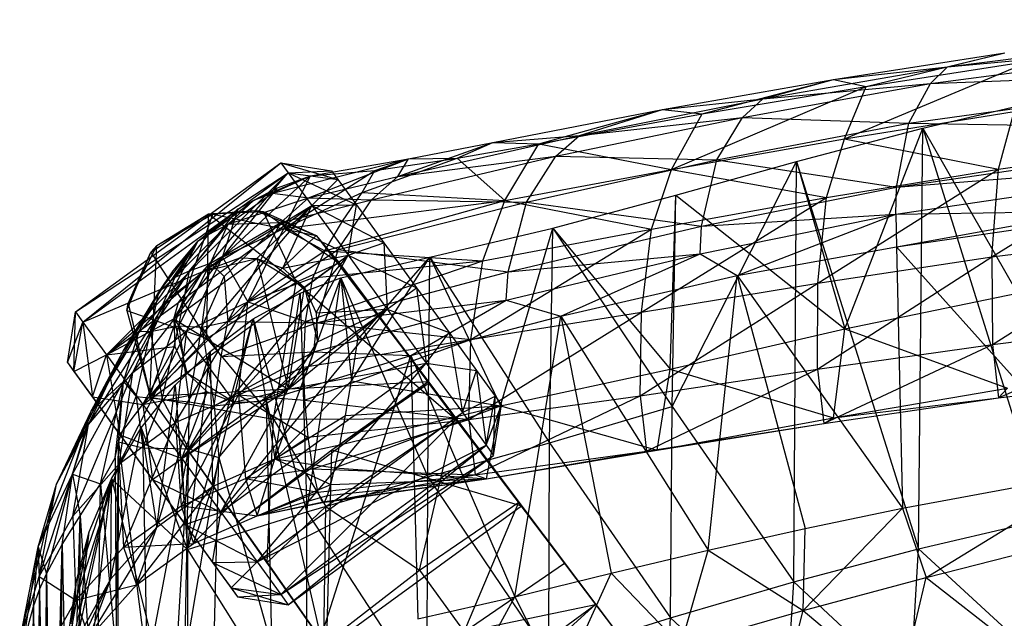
# Model space of a CAD drawing. Header units: inches. Extents: x -14.6 to 12.5, y -18 to 8.7.
# Tile 6 of 12: x -10.1 to -4.8, y 5.3 to 8.6. Entities that reach past the tile are written whole.
import ezdxf

# ---------------------------------------------------------------- set-up
doc = ezdxf.new("R2010")
doc.units = ezdxf.units.IN
doc.layers.get('0').update_dxf_attribs({"true_color": 0xc2ced6})

msp = doc.modelspace()

# ---------------------------------------------------------------- linework, layer by layer
at = {"color": 8, "true_color": 0x8c8177}
for p, q in [((-5.0994, 8.3257), (-3.0813, 8.5824)), ((-5.1926, 8.2352), (-3.1319, 8.5075)), ((-5.0994, 8.3257), (-3.1319, 8.5075)), ((-5.719, 8.257), (-4.7884, 8.4015)), ((-5.5422, 8.2204), (-4.7884, 8.4015)), ((-5.0994, 8.3257), (-4.7884, 8.4015)), ((-5.66, 7.9348), (-4.65, 8.3575)), ((-5.5422, 8.2204), (-4.65, 8.3575)), ((-6.1024, 8.1526), (-5.0994, 8.3257)), ((-5.719, 8.257), (-5.0994, 8.3257)), ((-5.309, 8.0199), (-3.1947, 8.3154)), ((-5.1926, 8.2352), (-5.0994, 8.3257)), ((-5.1926, 8.2352), (-3.1947, 8.3154)), ((-6.6475, 8.0944), (-5.719, 8.257)), ((-6.4323, 8.0703), (-5.719, 8.257)), ((-6.1024, 8.1526), (-5.719, 8.257)), ((-5.719, 8.257), (-5.5422, 8.2204)), ((-6.5993, 7.7691), (-5.5422, 8.2204)), ((-6.4323, 8.0703), (-5.5422, 8.2204)), ((-6.2134, 8.0518), (-5.1926, 8.2352)), ((-6.1024, 8.1526), (-5.1926, 8.2352)), ((-5.66, 7.9348), (-5.5422, 8.2204)), ((-5.309, 8.0199), (-5.1926, 8.2352)), ((-7.1, 7.9532), (-6.1024, 8.1526)), ((-6.6475, 8.0944), (-6.1024, 8.1526)), ((-6.2134, 8.0518), (-6.1024, 8.1526)), ((-5.2338, 7.9938), (-4.5511, 8.1538)), ((-7.5704, 7.9157), (-6.6475, 8.0944)), ((-7.3203, 7.9084), (-6.6475, 8.0944)), ((-7.1, 7.9532), (-6.6475, 8.0944)), ((-6.6475, 8.0944), (-6.4323, 8.0703)), ((-5.66, 7.9348), (-4.7365, 8.0829)), ((-4.8218, 7.7704), (-4.7365, 8.0829)), ((-7.3203, 7.9084), (-6.4323, 8.0703)), ((-7.2272, 7.8403), (-6.2134, 8.0518)), ((-7.1, 7.9532), (-6.2134, 8.0518)), ((-6.5993, 7.7691), (-6.4323, 8.0703)), ((-6.3529, 7.8208), (-6.2134, 8.0518)), ((-6.2134, 8.0518), (-5.309, 8.0199)), ((-6.3529, 7.8208), (-5.309, 8.0199)), ((-5.9207, 7.8128), (-5.2338, 7.9938)), ((-5.6568, 6.9031), (-5.2338, 7.9938)), ((-5.3759, 7.6733), (-5.309, 8.0199)), ((-5.3759, 7.6733), (-3.2281, 7.987)), ((-5.309, 8.0199), (-3.2281, 7.987)), ((-5.2565, 5.708), (-5.2338, 7.9938)), ((-5.2338, 7.9938), (-4.719, 7.0974)), ((-5.2338, 7.9938), (-4.5697, 5.87)), ((-8.0869, 7.7308), (-7.1, 7.9532)), ((-7.5704, 7.9157), (-7.1, 7.9532)), ((-7.2272, 7.8403), (-7.1, 7.9532)), ((-6.5993, 7.7691), (-5.66, 7.9348)), ((-5.7578, 7.6164), (-5.66, 7.9348)), ((-5.66, 7.9348), (-4.8218, 7.7704)), ((-8.0869, 7.7308), (-7.5704, 7.9157)), ((-8.0285, 7.8269), (-7.5704, 7.9157)), ((-7.7649, 7.8304), (-7.5704, 7.9157)), ((-7.7649, 7.8304), (-7.3203, 7.9084)), ((-7.5704, 7.9157), (-7.3203, 7.9084)), ((-7.5055, 7.6003), (-7.3203, 7.9084)), ((-7.3203, 7.9084), (-6.5993, 7.7691)), ((-4.8589, 7.2936), (-3.8834, 7.9011)), ((-4.8218, 7.7704), (-3.8834, 7.9011)), ((-8.7672, 7.6395), (-8.0285, 7.8269)), ((-8.5724, 7.6156), (-8.0285, 7.8269)), ((-8.5613, 7.7346), (-8.0285, 7.8269)), ((-8.2812, 7.6443), (-7.7649, 7.8304)), ((-8.2295, 7.604), (-7.2272, 7.8403)), ((-8.2111, 7.7628), (-7.7649, 7.8304)), ((-8.2111, 7.7628), (-8.0285, 7.8269)), ((-8.0869, 7.7308), (-7.2272, 7.8403)), ((-8.0869, 7.7308), (-8.0285, 7.8269)), ((-8.0285, 7.8269), (-7.7649, 7.8304)), ((-7.7649, 7.8304), (-7.5055, 7.6003)), ((-7.3878, 7.5909), (-7.2272, 7.8403)), ((-7.3878, 7.5909), (-6.3529, 7.8208)), ((-7.2272, 7.8403), (-6.3529, 7.8208)), ((-6.5965, 6.4812), (-5.9207, 7.8128)), ((-6.576, 7.6291), (-5.9207, 7.8128)), ((-6.4364, 7.4602), (-6.3529, 7.8208)), ((-6.3529, 7.8208), (-5.3759, 7.6733)), ((-5.9351, 5.5283), (-5.9207, 7.8128)), ((-5.9207, 7.8128), (-5.6568, 6.9031)), ((-5.9207, 7.8128), (-5.2565, 5.708)), ((-5.3808, 7.526), (-3.229, 7.8418)), ((-5.3759, 7.6733), (-3.229, 7.8418)), ((-8.7057, 7.4486), (-8.2111, 7.7628)), ((-8.5613, 7.7346), (-8.2111, 7.7628)), ((-8.2812, 7.6443), (-8.2111, 7.7628)), ((-7.5055, 7.6003), (-6.5993, 7.7691)), ((-6.7082, 7.4441), (-6.5993, 7.7691)), ((-6.5993, 7.7691), (-5.7578, 7.6164)), ((-5.8042, 7.1509), (-4.8218, 7.7704)), ((-5.7578, 7.6164), (-4.8218, 7.7704)), ((-4.8589, 7.2936), (-4.8218, 7.7704)), ((-9.039, 7.292), (-8.5613, 7.7346)), ((-8.8699, 7.6019), (-8.5613, 7.7346)), ((-8.7672, 7.6395), (-8.5613, 7.7346)), ((-8.7409, 7.6688), (-8.5613, 7.7346)), ((-8.7057, 7.4486), (-8.5613, 7.7346)), ((-8.5724, 7.6156), (-8.0869, 7.7308)), ((-8.2295, 7.604), (-8.0869, 7.7308)), ((-9.039, 7.292), (-8.7409, 7.6688)), ((-8.9552, 7.5542), (-8.7409, 7.6688)), ((-8.8699, 7.6019), (-8.7409, 7.6688)), ((-6.4364, 7.4602), (-5.3759, 7.6733)), ((-5.3808, 7.526), (-5.3759, 7.6733)), ((-5.3774, 7.3494), (-3.2235, 7.6629)), ((-9.1166, 7.4161), (-8.8699, 7.6019)), ((-9.0088, 7.4718), (-8.7672, 7.6395)), ((-9.0088, 7.4718), (-8.5724, 7.6156)), ((-9.0088, 7.4718), (-8.8699, 7.6019)), ((-8.9552, 7.5542), (-8.8699, 7.6019)), ((-8.8699, 7.6019), (-8.7672, 7.6395)), ((-8.7672, 7.6395), (-8.5724, 7.6156)), ((-8.7225, 7.4803), (-8.5724, 7.6156)), ((-8.7225, 7.4803), (-8.2295, 7.604)), ((-8.7057, 7.4486), (-8.2812, 7.6443)), ((-8.5724, 7.6156), (-8.2295, 7.604)), ((-8.4839, 7.3264), (-7.5055, 7.6003)), ((-8.4108, 7.3334), (-8.2295, 7.604)), ((-8.3869, 7.4875), (-8.2812, 7.6443)), ((-8.3869, 7.4875), (-7.5055, 7.6003)), ((-8.2812, 7.6443), (-7.5055, 7.6003)), ((-8.2295, 7.604), (-7.3878, 7.5909)), ((-7.6251, 7.2729), (-7.5055, 7.6003)), ((-7.5055, 7.6003), (-6.7082, 7.4441)), ((-7.244, 7.4492), (-6.576, 7.6291)), ((-6.7634, 6.9937), (-5.7578, 7.6164)), ((-6.7082, 7.4441), (-5.7578, 7.6164)), ((-6.6071, 6.6839), (-6.576, 7.6291)), ((-6.5965, 6.4812), (-6.576, 7.6291)), ((-6.576, 7.6291), (-5.6568, 6.9031)), ((-5.8042, 7.1509), (-5.7578, 7.6164)), ((-9.3351, 7.0668), (-8.9552, 7.5542)), ((-9.1721, 7.3814), (-8.9552, 7.5542)), ((-9.1166, 7.4161), (-8.9552, 7.5542)), ((-9.039, 7.292), (-8.9552, 7.5542)), ((-8.4108, 7.3334), (-7.3878, 7.5909)), ((-7.4875, 7.2135), (-7.3878, 7.5909)), ((-7.3878, 7.5909), (-6.4364, 7.4602)), ((-6.4444, 7.31), (-5.3808, 7.526)), ((-6.4364, 7.4602), (-5.3808, 7.526)), ((-6.2427, 7.1937), (-5.3808, 7.526)), ((-5.3808, 7.526), (-4.302, 7.542)), ((-5.3808, 7.526), (-5.3774, 7.3494)), ((-5.3774, 7.3494), (-4.302, 7.542)), ((-9.2974, 7.1844), (-9.0088, 7.4718)), ((-9.2193, 7.2186), (-9.0088, 7.4718)), ((-9.1166, 7.4161), (-9.0088, 7.4718)), ((-9.1051, 7.2596), (-8.7225, 7.4803)), ((-9.1051, 7.2596), (-9.0088, 7.4718)), ((-9.039, 7.292), (-8.7057, 7.4486)), ((-9.0299, 7.1876), (-8.7225, 7.4803)), ((-9.0109, 6.9433), (-8.7225, 7.4803)), ((-9.0088, 7.4718), (-8.7225, 7.4803)), ((-8.9024, 7.0491), (-8.7057, 7.4486)), ((-8.7225, 7.4803), (-8.4108, 7.3334)), ((-8.7057, 7.4486), (-8.3869, 7.4875)), ((-8.7057, 7.4486), (-8.4839, 7.3264)), ((-8.4839, 7.3264), (-8.3869, 7.4875)), ((-7.9129, 7.2923), (-7.244, 7.4492)), ((-7.6892, 6.8454), (-6.7082, 7.4441)), ((-7.6251, 7.2729), (-6.7082, 7.4441)), ((-7.5281, 6.4852), (-7.244, 7.4492)), ((-7.4875, 7.2135), (-6.4364, 7.4602)), ((-7.2624, 6.2843), (-7.244, 7.4492)), ((-7.244, 7.4492), (-6.6071, 6.6839)), ((-7.244, 7.4492), (-6.5965, 6.4812)), ((-6.7634, 6.9937), (-6.7082, 7.4441)), ((-6.4444, 7.31), (-6.4364, 7.4602)), ((-9.2974, 7.1844), (-9.1166, 7.4161)), ((-9.1721, 7.3814), (-9.1166, 7.4161)), ((-4.8589, 7.2936), (-3.9103, 7.4161)), ((-4.8555, 6.8183), (-3.9103, 7.4161)), ((-9.5786, 6.782), (-9.1721, 7.3814)), ((-9.3855, 7.1022), (-9.1721, 7.3814)), ((-9.3351, 7.0668), (-9.1721, 7.3814)), ((-9.3078, 7.2182), (-9.1721, 7.3814)), ((-9.2974, 7.1844), (-9.1721, 7.3814)), ((-9.0109, 6.9433), (-8.4108, 7.3334)), ((-8.5278, 6.9363), (-8.4108, 7.3334)), ((-8.4108, 7.3334), (-7.4875, 7.2135)), ((-6.2427, 7.1937), (-5.3774, 7.3494)), ((-5.3774, 7.3494), (-5.3438, 5.9285)), ((-5.3774, 7.3494), (-4.2808, 6.1267)), ((-9.5263, 6.6666), (-9.039, 7.292)), ((-9.3351, 7.0668), (-9.039, 7.292)), ((-9.233, 6.8915), (-9.039, 7.292)), ((-9.039, 7.292), (-8.9024, 7.0491)), ((-8.9024, 7.0491), (-8.4839, 7.3264)), ((-8.5483, 7.1802), (-8.4839, 7.3264)), ((-8.4839, 7.3264), (-7.6251, 7.2729)), ((-8.396, 7.1795), (-7.9129, 7.2923)), ((-8.3377, 6.6215), (-7.9129, 7.2923)), ((-8.3037, 6.8446), (-7.9129, 7.2923)), ((-7.9236, 6.0988), (-7.9129, 7.2923)), ((-7.9129, 7.2923), (-7.5281, 6.4852)), ((-7.9129, 7.2923), (-7.2624, 6.2843)), ((-7.4989, 7.0596), (-6.4444, 7.31)), ((-7.4875, 7.2135), (-6.4444, 7.31)), ((-7.2014, 6.972), (-6.4444, 7.31)), ((-6.4444, 7.31), (-6.2427, 7.1937)), ((-5.8057, 6.6846), (-4.8589, 7.2936)), ((-5.8042, 7.1509), (-4.8589, 7.2936)), ((-4.8589, 7.2936), (-4.8555, 6.8183)), ((-9.2769, 6.9187), (-9.1051, 7.2596)), ((-9.2193, 7.2186), (-9.1051, 7.2596)), ((-9.1519, 6.9124), (-9.1051, 7.2596)), ((-9.1051, 7.2596), (-9.0299, 7.1876)), ((-8.5877, 6.9429), (-7.6251, 7.2729)), ((-8.5483, 7.1802), (-7.6251, 7.2729)), ((-7.6892, 6.8454), (-7.6251, 7.2729)), ((-9.5786, 6.782), (-9.3078, 7.2182)), ((-9.4313, 6.8892), (-9.2193, 7.2186)), ((-9.4313, 6.8892), (-9.2974, 7.1844)), ((-9.3855, 7.1022), (-9.3078, 7.2182)), ((-9.3855, 7.1022), (-9.2974, 7.1844)), ((-9.2974, 7.1844), (-9.2193, 7.2186)), ((-9.2769, 6.9187), (-9.2193, 7.2186)), ((-9.1519, 6.9124), (-9.0299, 7.1876)), ((-9.0299, 7.1876), (-9.0109, 6.9433)), ((-8.9024, 7.0491), (-8.5483, 7.1802)), ((-8.7549, 6.197), (-8.396, 7.1795)), ((-8.6172, 7.0961), (-8.396, 7.1795)), ((-8.5877, 6.9429), (-8.5483, 7.1802)), ((-8.5808, 5.9098), (-8.396, 7.1795)), ((-8.5278, 6.9363), (-7.4875, 7.2135)), ((-8.396, 7.1795), (-8.3377, 6.6215)), ((-8.396, 7.1795), (-8.3037, 6.8446)), ((-8.396, 7.1795), (-7.9236, 6.0988)), ((-7.4989, 7.0596), (-7.4875, 7.2135)), ((-7.2014, 6.972), (-6.2427, 7.1937)), ((-6.4009, 5.7015), (-6.2427, 7.1937)), ((-6.2427, 7.1937), (-5.8731, 5.8186)), ((-6.2427, 7.1937), (-5.3438, 5.9285)), ((-6.7694, 6.5398), (-5.8042, 7.1509)), ((-6.7634, 6.9937), (-5.8042, 7.1509)), ((-5.8057, 6.6846), (-5.8042, 7.1509)), ((-9.7674, 6.3833), (-9.3351, 7.0668)), ((-9.7542, 6.4562), (-9.3855, 7.1022)), ((-9.5786, 6.782), (-9.3855, 7.1022)), ((-9.5786, 6.782), (-9.3351, 7.0668)), ((-9.5263, 6.6666), (-9.3351, 7.0668)), ((-9.4919, 6.8906), (-9.3855, 7.1022)), ((-9.4313, 6.8892), (-9.3855, 7.1022)), ((-8.8725, 6.9576), (-8.6172, 7.0961)), ((-8.7549, 6.197), (-8.6172, 7.0961)), ((-8.6172, 7.0961), (-8.5808, 5.9098)), ((-5.6568, 6.9031), (-4.719, 7.0974)), ((-9.2952, 6.3934), (-8.9024, 7.0491)), ((-9.233, 6.8915), (-8.9024, 7.0491)), ((-8.9531, 6.5453), (-8.9024, 7.0491)), ((-8.9024, 7.0491), (-8.5877, 6.9429)), ((-8.5434, 6.7775), (-7.4989, 7.0596)), ((-8.5278, 6.9363), (-7.4989, 7.0596)), ((-8.0168, 6.7584), (-7.4989, 7.0596)), ((-7.4989, 7.0596), (-7.2014, 6.972)), ((-9.2306, 5.7051), (-8.8725, 6.9576)), ((-9.1064, 6.7796), (-8.8725, 6.9576)), ((-9.0941, 6.0464), (-8.8725, 6.9576)), ((-8.8725, 6.9576), (-8.7549, 6.197)), ((-8.8725, 6.9576), (-8.5808, 5.9098)), ((-8.0168, 6.7584), (-7.2014, 6.972)), ((-7.7005, 6.4112), (-6.7634, 6.9937)), ((-7.6892, 6.8454), (-6.7634, 6.9937)), ((-7.4511, 5.4467), (-7.2014, 6.972)), ((-7.2014, 6.972), (-6.9265, 5.5757)), ((-7.2014, 6.972), (-6.4009, 5.7015)), ((-6.7694, 6.5398), (-6.7634, 6.9937)), ((-9.4313, 6.8892), (-9.2769, 6.9187)), ((-9.3673, 6.5212), (-9.2769, 6.9187)), ((-9.2769, 6.9187), (-9.2206, 6.5072)), ((-9.2769, 6.9187), (-9.1519, 6.9124)), ((-9.2206, 6.5072), (-9.1519, 6.9124)), ((-9.1519, 6.9124), (-9.0109, 6.9433)), ((-9.1519, 6.9124), (-9.0852, 6.4852)), ((-9.1519, 6.9124), (-9.0473, 6.7524)), ((-9.0473, 6.7524), (-9.0109, 6.9433)), ((-9.0473, 6.7524), (-8.5278, 6.9363)), ((-9.0109, 6.9433), (-8.5278, 6.9363)), ((-8.9531, 6.5453), (-8.5877, 6.9429)), ((-8.6002, 6.6954), (-8.5877, 6.9429)), ((-8.5877, 6.9429), (-7.6892, 6.8454)), ((-8.5434, 6.7775), (-8.5278, 6.9363)), ((-6.6071, 6.6839), (-5.6568, 6.9031)), ((-5.7183, 6.4204), (-5.6568, 6.9031)), ((-5.6568, 6.9031), (-4.7731, 6.5808)), ((-4.8555, 6.8183), (-3.9017, 6.9343)), ((-4.8219, 6.5274), (-3.9017, 6.9343)), ((-9.7542, 6.4562), (-9.4919, 6.8906)), ((-9.6009, 6.1703), (-9.233, 6.8915)), ((-9.5777, 6.6179), (-9.4919, 6.8906)), ((-9.5777, 6.6179), (-9.4313, 6.8892)), ((-9.5263, 6.6666), (-9.233, 6.8915)), ((-9.5095, 6.5362), (-9.4313, 6.8892)), ((-9.4919, 6.8906), (-9.4313, 6.8892)), ((-9.4313, 6.8892), (-9.3673, 6.5212)), ((-9.2952, 6.3934), (-9.233, 6.8915)), ((-8.6002, 6.6954), (-7.6892, 6.8454)), ((-8.5933, 6.5151), (-7.6892, 6.8454)), ((-8.3377, 6.6215), (-8.3037, 6.8446)), ((-7.7005, 6.4112), (-7.6892, 6.8454)), ((-5.8057, 6.6846), (-4.8555, 6.8183)), ((-5.7718, 6.389), (-4.8555, 6.8183)), ((-4.8555, 6.8183), (-4.8219, 6.5274)), ((-9.9413, 6.0599), (-9.5786, 6.782)), ((-9.7674, 6.3833), (-9.5786, 6.782)), ((-9.7542, 6.4562), (-9.5786, 6.782)), ((-9.3968, 5.8259), (-9.1064, 6.7796)), ((-9.2965, 6.597), (-9.1064, 6.7796)), ((-9.2306, 5.7051), (-9.1064, 6.7796)), ((-9.1064, 6.7796), (-9.0941, 6.0464)), ((-9.0852, 6.4852), (-8.5434, 6.7775)), ((-9.0852, 6.4852), (-9.0473, 6.7524)), ((-9.0473, 6.7524), (-8.5434, 6.7775)), ((-8.8023, 6.5153), (-8.5434, 6.7775)), ((-8.8023, 6.5153), (-8.0168, 6.7584)), ((-8.5434, 6.7775), (-8.0168, 6.7584)), ((-8.5053, 5.2249), (-8.0168, 6.7584)), ((-8.0168, 6.7584), (-7.9779, 5.3275)), ((-8.0168, 6.7584), (-7.4511, 5.4467)), ((-8.9531, 6.5453), (-8.6002, 6.6954)), ((-8.6002, 6.6954), (-8.5933, 6.5151)), ((-9.8531, 5.8852), (-9.5263, 6.6666)), ((-9.7674, 6.3833), (-9.5263, 6.6666)), ((-9.6009, 6.1703), (-9.5263, 6.6666)), ((-7.5281, 6.4852), (-6.6071, 6.6839)), ((-6.7694, 6.5398), (-5.8057, 6.6846)), ((-6.735, 6.2392), (-5.8057, 6.6846)), ((-6.6765, 6.2435), (-6.6071, 6.6839)), ((-6.6071, 6.6839), (-5.7183, 6.4204)), ((-5.8057, 6.6846), (-5.7718, 6.389)), ((-4.8219, 6.5274), (-3.8682, 6.6473)), ((-9.8553, 6.1128), (-9.5777, 6.6179)), ((-9.7542, 6.4562), (-9.5777, 6.6179)), ((-9.7032, 6.0608), (-9.5777, 6.6179)), ((-9.6227, 6.2018), (-9.5777, 6.6179)), ((-9.6045, 6.2886), (-9.5777, 6.6179)), ((-9.5777, 6.6179), (-9.5095, 6.5362)), ((-9.482, 6.3649), (-9.2965, 6.597)), ((-9.3968, 5.8259), (-9.2965, 6.597)), ((-9.2965, 6.597), (-9.2306, 5.7051)), ((-8.7549, 6.197), (-8.3377, 6.6215)), ((-8.3704, 6.4327), (-8.3377, 6.6215)), ((-8.3377, 6.6215), (-7.5281, 6.4852)), ((-9.6045, 6.2886), (-9.5095, 6.5362)), ((-9.5095, 6.5362), (-9.4719, 6.2559)), ((-9.5095, 6.5362), (-9.3673, 6.5212)), ((-9.2952, 6.3934), (-8.9531, 6.5453)), ((-9.2645, 5.941), (-8.9531, 6.5453)), ((-8.9531, 6.5453), (-8.915, 6.0906)), ((-8.9531, 6.5453), (-8.5933, 6.5151)), ((-8.9531, 6.5453), (-8.5758, 6.3139)), ((-7.7005, 6.4112), (-6.7694, 6.5398)), ((-7.6667, 6.1102), (-6.7694, 6.5398)), ((-6.7694, 6.5398), (-6.735, 6.2392)), ((-5.7183, 6.4204), (-4.7731, 6.5808)), ((-4.8219, 6.5274), (-4.7731, 6.5808)), ((-9.4719, 6.2559), (-9.3673, 6.5212)), ((-9.3673, 6.5212), (-9.2218, 6.2508)), ((-9.3673, 6.5212), (-9.2206, 6.5072)), ((-9.2218, 6.2508), (-9.2206, 6.5072)), ((-9.2218, 6.2508), (-9.0852, 6.4852)), ((-9.2206, 6.5072), (-9.0852, 6.4852)), ((-9.0852, 6.4852), (-8.8023, 6.5153)), ((-9.0852, 6.4852), (-9.0596, 6.2044)), ((-9.0596, 6.2044), (-8.8023, 6.5153)), ((-8.8023, 6.5153), (-8.7726, 5.1823)), ((-8.8023, 6.5153), (-8.5053, 5.2249)), ((-8.5933, 6.5151), (-8.5758, 6.3139)), ((-8.5933, 6.5151), (-7.7005, 6.4112)), ((-8.4289, 6.1477), (-7.5281, 6.4852)), ((-8.4018, 6.2728), (-7.5281, 6.4852)), ((-8.3704, 6.4327), (-7.5281, 6.4852)), ((-7.6043, 6.0884), (-7.5281, 6.4852)), ((-7.5281, 6.4852), (-6.6765, 6.2435)), ((-7.2624, 6.2843), (-6.5965, 6.4812)), ((-6.6041, 5.3338), (-6.5965, 6.4812)), ((-6.5965, 6.4812), (-5.9351, 5.5283)), ((-5.7718, 6.389), (-4.8219, 6.5274)), ((-5.7183, 6.4204), (-4.8219, 6.5274)), ((-10.0417, 5.7193), (-9.7542, 6.4562)), ((-9.9413, 6.0599), (-9.7542, 6.4562)), ((-9.8553, 6.1128), (-9.7542, 6.4562)), ((-8.7549, 6.197), (-8.3704, 6.4327)), ((-8.4018, 6.2728), (-8.3704, 6.4327)), ((-10.0359, 5.5573), (-9.7674, 6.3833)), ((-9.9413, 6.0599), (-9.7674, 6.3833)), ((-9.8531, 5.8852), (-9.7674, 6.3833)), ((-9.6009, 6.1703), (-9.2952, 6.3934)), ((-9.5779, 5.7173), (-9.2952, 6.3934)), ((-9.2952, 6.3934), (-9.2645, 5.941)), ((-8.5758, 6.3139), (-7.7005, 6.4112)), ((-8.5502, 6.142), (-7.7005, 6.4112)), ((-7.7005, 6.4112), (-7.6667, 6.1102)), ((-6.735, 6.2392), (-5.7718, 6.389)), ((-6.6765, 6.2435), (-5.7183, 6.4204)), ((-6.6765, 6.2435), (-5.7718, 6.389)), ((-5.7718, 6.389), (-5.7183, 6.4204)), ((-9.6465, 5.5443), (-9.482, 6.3649)), ((-9.6434, 6.0877), (-9.482, 6.3649)), ((-9.482, 6.3649), (-9.3968, 5.8259)), ((-9.482, 6.3649), (-9.2306, 5.7051)), ((-9.6227, 6.2018), (-9.6045, 6.2886)), ((-9.6179, 5.1447), (-9.6045, 6.2886)), ((-9.6065, 4.9706), (-9.6045, 6.2886)), ((-9.6045, 6.2886), (-9.4719, 6.2559)), ((-9.6045, 6.2886), (-9.449, 5.0591)), ((-8.915, 6.0906), (-8.5758, 6.3139)), ((-8.7549, 6.197), (-8.4018, 6.2728)), ((-8.5758, 6.3139), (-8.5502, 6.142)), ((-8.4289, 6.1477), (-8.4018, 6.2728)), ((-7.9236, 6.0988), (-7.2624, 6.2843)), ((-7.2669, 5.1267), (-7.2624, 6.2843)), ((-7.2624, 6.2843), (-6.6041, 5.3338)), ((-9.4719, 6.2559), (-9.449, 5.0591)), ((-9.4719, 6.2559), (-9.2218, 6.2508)), ((-9.449, 5.0591), (-9.2218, 6.2508)), ((-9.2909, 5.1076), (-9.2218, 6.2508)), ((-9.2441, 5.1182), (-9.2218, 6.2508)), ((-9.2218, 6.2508), (-9.0596, 6.2044)), ((-7.6667, 6.1102), (-6.735, 6.2392)), ((-7.6043, 6.0884), (-6.6765, 6.2435)), ((-7.6043, 6.0884), (-6.735, 6.2392)), ((-6.735, 6.2392), (-6.6765, 6.2435)), ((-9.8531, 5.8852), (-9.6009, 6.1703)), ((-9.8372, 5.4288), (-9.6009, 6.1703)), ((-9.7032, 6.0608), (-9.6227, 6.2018)), ((-9.6227, 6.2018), (-9.6179, 5.1447)), ((-9.6009, 6.1703), (-9.5779, 5.7173)), ((-9.2441, 5.1182), (-9.0596, 6.2044)), ((-9.1973, 5.7364), (-8.7549, 6.197)), ((-9.0941, 6.0464), (-8.7549, 6.197)), ((-9.0863, 5.1431), (-9.0596, 6.2044)), ((-9.0596, 6.2044), (-8.7726, 5.1823)), ((-8.851, 5.8867), (-8.7549, 6.197)), ((-8.7549, 6.197), (-8.4508, 6.057)), ((-8.7549, 6.197), (-8.4289, 6.1477)), ((-10.0417, 5.7193), (-9.8553, 6.1128)), ((-9.9967, 5.5729), (-9.8553, 6.1128)), ((-9.9113, 5.7311), (-9.8553, 6.1128)), ((-9.8553, 6.1128), (-9.8126, 5.8877)), ((-9.8553, 6.1128), (-9.7032, 6.0608)), ((-8.915, 6.0906), (-8.5502, 6.142)), ((-8.5502, 6.142), (-8.5218, 6.0153)), ((-8.5502, 6.142), (-7.6667, 6.1102)), ((-8.5218, 6.0153), (-7.6667, 6.1102)), ((-8.4965, 5.96), (-7.6667, 6.1102)), ((-8.4508, 6.057), (-8.4289, 6.1477)), ((-8.4289, 6.1477), (-7.6043, 6.0884)), ((-7.6667, 6.1102), (-7.6043, 6.0884)), ((-5.3438, 5.9285), (-4.2808, 6.1267)), ((-5.2155, 5.5519), (-4.2808, 6.1267)), ((-10.1418, 5.2109), (-9.9413, 6.0599)), ((-10.0417, 5.7193), (-9.9413, 6.0599)), ((-10.0359, 5.5573), (-9.9413, 6.0599)), ((-9.8667, 5.1519), (-9.6434, 6.0877)), ((-9.8619, 4.1902), (-9.6434, 6.0877)), ((-9.8325, 5.5349), (-9.6434, 6.0877)), ((-9.8273, 5.2206), (-9.6434, 6.0877)), ((-9.8126, 5.8877), (-9.7032, 6.0608)), ((-9.764, 5.7999), (-9.6434, 6.0877)), ((-9.7234, 4.5616), (-9.7032, 6.0608)), ((-9.7032, 6.0608), (-9.6179, 5.1447)), ((-9.6465, 5.5443), (-9.6434, 6.0877)), ((-9.6434, 6.0877), (-9.2306, 5.7051)), ((-9.6434, 6.0877), (-9.2275, 4.4388)), ((-9.2645, 5.941), (-8.915, 6.0906)), ((-8.915, 6.0906), (-8.851, 5.8867)), ((-8.915, 6.0906), (-8.5218, 6.0153)), ((-8.851, 5.8867), (-8.4508, 6.057)), ((-8.5808, 5.9098), (-7.9236, 6.0988)), ((-8.4965, 5.96), (-7.6043, 6.0884)), ((-8.4833, 5.9656), (-7.6043, 6.0884)), ((-8.4686, 5.9969), (-7.6043, 6.0884)), ((-8.4686, 5.9969), (-8.4508, 6.057)), ((-8.4508, 6.057), (-7.6043, 6.0884)), ((-7.929, 4.9071), (-7.9236, 6.0988)), ((-7.9236, 6.0988), (-7.2669, 5.1267)), ((-9.5075, 5.5129), (-9.0941, 6.0464)), ((-9.3968, 5.8259), (-9.0941, 6.0464)), ((-9.1973, 5.7364), (-9.0941, 6.0464)), ((-8.851, 5.8867), (-8.5218, 6.0153)), ((-8.851, 5.8867), (-8.4686, 5.9969)), ((-8.5218, 6.0153), (-8.4965, 5.96)), ((-8.4833, 5.9656), (-8.4686, 5.9969)), ((-9.5779, 5.7173), (-9.2645, 5.941)), ((-9.2645, 5.941), (-9.1973, 5.7364)), ((-9.2645, 5.941), (-8.851, 5.8867)), ((-8.851, 5.8867), (-8.4833, 5.9656)), ((-8.851, 5.8867), (-8.4965, 5.96)), ((-8.4965, 5.96), (-8.4833, 5.9656)), ((-9.9113, 5.7311), (-9.8126, 5.8877)), ((-9.8733, 3.9556), (-9.8126, 5.8877)), ((-9.8206, 4.1813), (-9.8126, 5.8877)), ((-9.8126, 5.8877), (-9.7234, 4.5616)), ((-9.2306, 5.7051), (-8.5808, 5.9098)), ((-9.1973, 5.7364), (-8.851, 5.8867)), ((-8.5829, 4.6778), (-8.5808, 5.9098)), ((-8.5808, 5.9098), (-7.929, 4.9071)), ((-5.8844, 5.3736), (-5.3438, 5.9285)), ((-5.8731, 5.8186), (-5.3438, 5.9285)), ((-5.3438, 5.9285), (-5.2155, 5.5519)), ((-10.0359, 5.5573), (-9.8531, 5.8852)), ((-9.8531, 5.8852), (-9.8372, 5.4288)), ((-5.2565, 5.708), (-4.5697, 5.87)), ((-9.9322, 4.8784), (-9.764, 5.7999)), ((-9.8325, 5.5349), (-9.764, 5.7999)), ((-9.8273, 5.2206), (-9.764, 5.7999)), ((-9.7643, 5.2254), (-9.3968, 5.8259)), ((-9.6465, 5.5443), (-9.3968, 5.8259)), ((-9.5075, 5.5129), (-9.3968, 5.8259)), ((-6.4009, 5.7015), (-5.8731, 5.8186)), ((-5.8844, 5.3736), (-5.8731, 5.8186)), ((-9.9967, 5.5729), (-9.9113, 5.7311)), ((-9.9668, 3.5075), (-9.9113, 5.7311)), ((-9.9222, 3.7301), (-9.9113, 5.7311)), ((-9.9113, 5.7311), (-9.8733, 3.9556)), ((-9.5779, 5.7173), (-9.1973, 5.7364)), ((-9.5075, 5.5129), (-9.1973, 5.7364)), ((-10.1418, 5.2109), (-10.0417, 5.7193)), ((-10.1225, 5.1927), (-10.0417, 5.7193)), ((-10.0675, 5.3951), (-10.0417, 5.7193)), ((-10.0417, 5.7193), (-10.0349, 5.4866)), ((-10.0417, 5.7193), (-9.9967, 5.5729)), ((-9.8372, 5.4288), (-9.5779, 5.7173)), ((-9.5779, 5.7173), (-9.5075, 5.5129)), ((-9.2306, 5.7051), (-9.2275, 4.4388)), ((-9.2306, 5.7051), (-8.5829, 4.6778)), ((-6.9265, 5.5757), (-6.4009, 5.7015)), ((-6.5487, 5.1833), (-6.4009, 5.7015)), ((-6.4009, 5.7015), (-5.8844, 5.3736)), ((-5.9351, 5.5283), (-5.2565, 5.708)), ((-5.3008, 4.9403), (-5.2565, 5.708)), ((-5.2565, 5.708), (-4.6132, 5.1173)), ((-5.2155, 5.5519), (-4.547, 5.722)), ((-10.0349, 5.4866), (-9.9967, 5.5729)), ((-10.0067, 3.2902), (-9.9967, 5.5729)), ((-9.9967, 5.5729), (-9.9668, 3.5075)), ((-7.4511, 5.4467), (-6.9265, 5.5757)), ((-7.2044, 4.9678), (-6.9265, 5.5757)), ((-6.9265, 5.5757), (-6.5487, 5.1833)), ((-10.1418, 5.2109), (-10.0359, 5.5573)), ((-10.0359, 5.5573), (-10.0252, 5.0956)), ((-10.0359, 5.5573), (-9.8372, 5.4288)), ((-9.951, 4.8937), (-9.6465, 5.5443)), ((-9.9322, 4.8784), (-9.8325, 5.5349)), ((-9.8667, 5.1519), (-9.8325, 5.5349)), ((-9.8617, 5.3008), (-9.8325, 5.5349)), ((-9.8372, 5.4288), (-9.5075, 5.5129)), ((-9.8273, 5.2206), (-9.6465, 5.5443)), ((-9.7643, 5.2254), (-9.6465, 5.5443)), ((-9.7643, 5.2254), (-9.5075, 5.5129)), ((-6.6041, 5.3338), (-5.9351, 5.5283)), ((-5.9826, 4.7519), (-5.9351, 5.5283)), ((-5.9351, 5.5283), (-5.3008, 4.9403)), ((-5.8844, 5.3736), (-5.2155, 5.5519)), ((-5.3611, 4.9351), (-5.2155, 5.5519)), ((-5.2155, 5.5519), (-4.6813, 5.1359)), ((-10.0675, 5.3951), (-10.0349, 5.4866)), ((-10.0447, 3.0596), (-10.0349, 5.4866)), ((-10.0349, 5.4866), (-10.0067, 3.2902)), ((-10.0252, 5.0956), (-9.8372, 5.4288)), ((-9.8372, 5.4288), (-9.7643, 5.2254)), ((-7.9779, 5.3275), (-7.4511, 5.4467)), ((-7.8465, 4.7209), (-7.4511, 5.4467)), ((-7.4511, 5.4467), (-7.2044, 4.9678)), ((-10.1225, 5.1927), (-10.0675, 5.3951)), ((-10.0775, 2.8324), (-10.0675, 5.3951)), ((-10.0675, 5.3951), (-10.0447, 3.0596)), ((-6.5487, 5.1833), (-5.8844, 5.3736)), ((-6.0428, 4.7311), (-5.8844, 5.3736)), ((-5.8844, 5.3736), (-5.3611, 4.9351)), ((-7.2669, 5.1267), (-6.6041, 5.3338)), ((-6.6581, 4.5484), (-6.6041, 5.3338)), ((-6.6041, 5.3338), (-5.9826, 4.7519))]:
    msp.add_line(p, q, dxfattribs=at)
at = {"color": 250, "true_color": 0x282626}
for p, q in [((-9.8386, 6.9949), (-8.7225, 7.8057)), ((-9.798, 6.9391), (-8.7225, 7.8057)), ((-8.7225, 7.8057), (-8.682, 7.7499)), ((-8.7225, 7.8057), (-8.4476, 7.7622)), ((-8.7225, 7.8057), (-8.4124, 7.7138)), ((-8.682, 7.7499), (-8.4476, 7.7622)), ((-8.4476, 7.7622), (-8.4124, 7.7138)), ((-8.4476, 7.7622), (-8.4124, 7.7138)), ((-9.8386, 6.9949), (-8.682, 7.7499)), ((-9.798, 6.9391), (-8.682, 7.7499)), ((-9.6693, 6.762), (-8.682, 7.7499)), ((-9.1458, 7.2142), (-8.682, 7.7499)), ((-8.682, 7.7499), (-8.5533, 7.5727)), ((-8.682, 7.7499), (-8.4124, 7.7138)), ((-8.682, 7.7499), (-8.4124, 7.7138)), ((-8.682, 7.7499), (-8.3122, 7.5759)), ((-8.5533, 7.5727), (-8.4124, 7.7138)), ((-8.4124, 7.7138), (-8.4124, 7.7138)), ((-8.4124, 7.7138), (-8.3122, 7.5759)), ((-8.4124, 7.7138), (-8.3122, 7.5759)), ((-8.4124, 7.7138), (-8.3122, 7.5759)), ((-9.6693, 6.762), (-8.5533, 7.5727)), ((-9.4734, 6.4923), (-8.5533, 7.5727)), ((-9.1458, 7.2142), (-8.5533, 7.5727)), ((-8.9447, 7.2884), (-8.5533, 7.5727)), ((-8.8522, 7.2847), (-8.5533, 7.5727)), ((-8.711, 7.2334), (-8.5533, 7.5727)), ((-8.5533, 7.5727), (-8.3122, 7.5759)), ((-8.5533, 7.5727), (-8.3122, 7.5759)), ((-8.5533, 7.5727), (-8.3574, 7.3031)), ((-8.5533, 7.5727), (-8.1623, 7.3695)), ((-8.3574, 7.3031), (-8.3122, 7.5759)), ((-8.3122, 7.5759), (-8.3122, 7.5759)), ((-8.3122, 7.5759), (-8.1623, 7.3695)), ((-8.3122, 7.5759), (-8.1623, 7.3695)), ((-8.3122, 7.5759), (-8.1623, 7.3694)), ((-8.3574, 7.3031), (-8.1623, 7.3695)), ((-8.3574, 7.3031), (-8.1623, 7.3694)), ((-8.1623, 7.3695), (-8.1623, 7.3694)), ((-8.1623, 7.3695), (-7.9854, 7.126)), ((-8.1623, 7.3694), (-8.1446, 7.0103)), ((-8.1623, 7.3694), (-7.9854, 7.126)), ((-8.1623, 7.3694), (-7.9854, 7.126)), ((-9.4734, 6.4923), (-8.3574, 7.3031)), ((-9.3035, 6.9568), (-8.8522, 7.2847)), ((-9.2606, 6.1995), (-8.3574, 7.3031)), ((-9.1458, 7.2142), (-8.9447, 7.2884)), ((-9.1458, 7.2142), (-8.8522, 7.2847)), ((-8.9447, 7.2884), (-8.8522, 7.2847)), ((-8.8522, 7.2847), (-8.8522, 7.2847)), ((-8.8522, 7.2847), (-8.711, 7.2334)), ((-8.8522, 7.2847), (-8.682, 6.5759)), ((-8.8522, 7.2847), (-8.5947, 7.1269)), ((-8.711, 7.2334), (-8.3574, 7.3031)), ((-8.5947, 7.1269), (-8.3574, 7.3031)), ((-8.5309, 6.9898), (-8.3574, 7.3031)), ((-8.3574, 7.3031), (-8.1446, 7.0103)), ((-8.3574, 7.3031), (-7.9854, 7.126)), ((-8.711, 7.2334), (-8.5947, 7.1269)), ((-9.798, 6.9391), (-9.1458, 7.2142)), ((-9.6693, 6.762), (-9.1458, 7.2142)), ((-9.3035, 6.9568), (-9.1458, 7.2142)), ((-9.2784, 7.0459), (-9.1458, 7.2142)), ((-9.1458, 7.2142), (-9.1458, 7.2142)), ((-8.682, 6.5759), (-8.5947, 7.1269)), ((-8.5947, 7.1269), (-8.5947, 7.1269)), ((-8.5947, 7.1269), (-8.5309, 6.9898)), ((-8.5947, 7.1269), (-8.5242, 6.8333)), ((-8.1446, 7.0103), (-7.9854, 7.126)), ((-8.1446, 7.0103), (-7.9854, 7.126)), ((-7.9854, 7.126), (-7.9854, 7.126)), ((-7.9854, 7.126), (-7.8085, 6.8825)), ((-7.9854, 7.126), (-7.9319, 6.7175)), ((-7.9854, 7.126), (-7.8085, 6.8825)), ((-7.9854, 7.126), (-7.8085, 6.8825)), ((-9.6693, 6.762), (-9.2784, 7.0459)), ((-9.3035, 6.9568), (-9.2784, 7.0459)), ((-9.2606, 6.1995), (-8.1446, 7.0103)), ((-9.0479, 5.9067), (-8.1446, 7.0103)), ((-8.682, 6.5759), (-8.1446, 7.0103)), ((-8.5705, 6.7009), (-8.1446, 7.0103)), ((-8.5309, 6.9898), (-8.1446, 7.0103)), ((-8.5242, 6.8333), (-8.1446, 7.0103)), ((-8.1446, 7.0103), (-7.9319, 6.7175)), ((-8.1446, 7.0103), (-7.8085, 6.8825)), ((-9.8821, 6.72), (-9.8386, 6.9949)), ((-9.8469, 6.6716), (-9.8386, 6.9949)), ((-9.8386, 6.9949), (-9.798, 6.9391)), ((-9.6693, 6.762), (-9.3035, 6.9568)), ((-9.3035, 6.9568), (-9.3035, 6.9568)), ((-9.3035, 6.9568), (-9.2983, 6.8066)), ((-9.3035, 6.9568), (-9.2331, 6.6632)), ((-9.3035, 6.9568), (-8.9756, 6.5054)), ((-9.3035, 6.9568), (-8.682, 6.5759)), ((-8.5309, 6.9898), (-8.5242, 6.8333)), ((-9.8821, 6.72), (-9.798, 6.9391)), ((-9.8469, 6.6716), (-9.798, 6.9391)), ((-9.8469, 6.6716), (-9.798, 6.9391)), ((-9.798, 6.9391), (-9.7467, 6.5337)), ((-9.798, 6.9391), (-9.6693, 6.762)), ((-7.9319, 6.7175), (-7.8085, 6.8825)), ((-7.9319, 6.7175), (-7.8085, 6.8825)), ((-7.8085, 6.8825), (-7.8085, 6.8825)), ((-7.8085, 6.8825), (-7.6585, 6.6761)), ((-7.8085, 6.8825), (-7.736, 6.4478)), ((-7.8085, 6.8825), (-7.6585, 6.6761)), ((-7.8085, 6.8825), (-7.6585, 6.6761)), ((-9.6693, 6.762), (-9.2983, 6.8066)), ((-9.4734, 6.4923), (-9.2983, 6.8066)), ((-9.2983, 6.8066), (-9.2331, 6.6632)), ((-8.682, 6.5759), (-8.5242, 6.8333)), ((-8.5705, 6.7009), (-8.5242, 6.8333)), ((-8.5242, 6.8333), (-8.5242, 6.8333)), ((-9.8469, 6.6716), (-9.6693, 6.762)), ((-9.7467, 6.5337), (-9.6693, 6.762)), ((-9.7467, 6.5337), (-9.6693, 6.762)), ((-9.6693, 6.762), (-9.5968, 6.3272)), ((-9.6693, 6.762), (-9.4734, 6.4923)), ((-9.8821, 6.72), (-9.8469, 6.6716)), ((-9.8821, 6.72), (-9.8469, 6.6716)), ((-9.8821, 6.72), (-8.9577, 5.4476)), ((-9.0479, 5.9067), (-7.9319, 6.7175)), ((-8.852, 5.637), (-7.9319, 6.7175)), ((-8.682, 6.5759), (-7.9319, 6.7175)), ((-8.682, 6.5759), (-8.5705, 6.7009)), ((-7.9319, 6.7175), (-7.736, 6.4478)), ((-7.9319, 6.7175), (-7.6585, 6.6761)), ((-9.8469, 6.6716), (-9.7467, 6.5337)), ((-9.8469, 6.6716), (-8.9577, 5.4476)), ((-9.8469, 6.6716), (-9.7467, 6.5337)), ((-9.8469, 6.6716), (-8.9577, 5.4476)), ((-9.4734, 6.4923), (-9.2331, 6.6632)), ((-9.2331, 6.6632), (-9.2331, 6.6632)), ((-9.2331, 6.6632), (-9.1223, 6.5601)), ((-9.2331, 6.6632), (-8.9756, 6.5054)), ((-7.736, 6.4478), (-7.6585, 6.6761)), ((-7.736, 6.4478), (-7.6585, 6.6761)), ((-7.6585, 6.6761), (-7.6585, 6.6761)), ((-7.6585, 6.6761), (-7.5583, 6.5382)), ((-7.6585, 6.6761), (-7.5583, 6.5382)), ((-7.6585, 6.6761), (-7.6073, 6.2707)), ((-7.6585, 6.6761), (-7.5583, 6.5382)), ((-9.7467, 6.5337), (-9.5968, 6.3272)), ((-9.7467, 6.5337), (-8.9577, 5.4476)), ((-9.7467, 6.5337), (-9.5968, 6.3272)), ((-9.7467, 6.5337), (-9.4734, 6.4923)), ((-9.7467, 6.5337), (-8.9577, 5.4476)), ((-9.4734, 6.4923), (-9.1223, 6.5601)), ((-9.2606, 6.1995), (-8.682, 6.5759)), ((-9.2606, 6.1995), (-9.1223, 6.5601)), ((-9.1223, 6.5601), (-8.9756, 6.5054)), ((-9.0479, 5.9067), (-8.682, 6.5759)), ((-8.9756, 6.5054), (-8.682, 6.5759)), ((-8.8354, 6.5085), (-8.682, 6.5759)), ((-8.682, 6.5759), (-8.682, 6.5759)), ((-7.736, 6.4478), (-7.5583, 6.5382)), ((-7.6073, 6.2707), (-7.5583, 6.5382)), ((-7.6073, 6.2707), (-7.5583, 6.5382)), ((-7.5667, 6.2148), (-7.5583, 6.5382)), ((-7.5583, 6.5382), (-7.5583, 6.5382)), ((-7.5583, 6.5382), (-7.5232, 6.4898)), ((-7.5583, 6.5382), (-7.5232, 6.4898)), ((-9.5968, 6.3272), (-9.4734, 6.4923)), ((-9.5968, 6.3272), (-9.4734, 6.4923)), ((-9.4734, 6.4923), (-9.4199, 6.0838)), ((-9.4734, 6.4923), (-9.2606, 6.1995)), ((-9.2606, 6.1995), (-8.8354, 6.5085)), ((-9.2606, 6.1995), (-8.9756, 6.5054)), ((-8.9756, 6.5054), (-8.8354, 6.5085)), ((-8.9756, 6.5054), (-8.9756, 6.5054)), ((-7.6073, 6.2707), (-7.5232, 6.4898)), ((-7.5667, 6.2148), (-7.5232, 6.4898)), ((-8.852, 5.637), (-7.736, 6.4478)), ((-8.7233, 5.4599), (-7.736, 6.4478)), ((-7.736, 6.4478), (-7.6073, 6.2707)), ((-9.5968, 6.3272), (-9.4199, 6.0838)), ((-9.5968, 6.3272), (-8.9577, 5.4476)), ((-9.5968, 6.3272), (-9.4199, 6.0838)), ((-9.5968, 6.3272), (-9.2606, 6.1995)), ((-9.5968, 6.3272), (-8.9577, 5.4476)), ((-8.852, 5.637), (-7.6073, 6.2707)), ((-8.7233, 5.4599), (-7.6073, 6.2707)), ((-8.6827, 5.404), (-7.6073, 6.2707)), ((-7.6073, 6.2707), (-7.5667, 6.2148)), ((-8.7233, 5.4599), (-7.5667, 6.2148)), ((-8.6827, 5.404), (-7.5667, 6.2148)), ((-9.4199, 6.0838), (-9.2606, 6.1995)), ((-9.4199, 6.0838), (-9.2606, 6.1995)), ((-9.2606, 6.1995), (-9.243, 5.8403)), ((-9.2606, 6.1995), (-9.0479, 5.9067)), ((-9.4199, 6.0838), (-9.243, 5.8403)), ((-9.4199, 6.0838), (-8.9577, 5.4476)), ((-9.4199, 6.0838), (-9.243, 5.8403)), ((-9.4199, 6.0838), (-9.0479, 5.9067)), ((-9.4199, 6.0838), (-8.9577, 5.4476)), ((-9.243, 5.8403), (-9.0479, 5.9067)), ((-9.0931, 5.6339), (-9.0479, 5.9067)), ((-9.0479, 5.9067), (-8.852, 5.637)), ((-9.243, 5.8403), (-9.0931, 5.6339)), ((-9.243, 5.8403), (-9.0931, 5.6339)), ((-9.243, 5.8403), (-8.9577, 5.4476)), ((-9.243, 5.8403), (-8.852, 5.637)), ((-9.0931, 5.6339), (-8.852, 5.637)), ((-9.0931, 5.6339), (-8.852, 5.637)), ((-9.0931, 5.6339), (-8.9929, 5.496)), ((-9.0931, 5.6339), (-8.9577, 5.4476)), ((-9.0931, 5.6339), (-8.9929, 5.496)), ((-9.0931, 5.6339), (-8.9577, 5.4476)), ((-9.0931, 5.6339), (-8.7233, 5.4599)), ((-8.9929, 5.496), (-8.852, 5.637)), ((-8.852, 5.637), (-8.7233, 5.4599)), ((-8.9929, 5.496), (-8.9577, 5.4476)), ((-8.9929, 5.496), (-8.7233, 5.4599)), ((-8.9929, 5.496), (-8.6827, 5.404)), ((-8.9929, 5.496), (-8.9577, 5.4476)), ((-8.9929, 5.496), (-8.7233, 5.4599)), ((-8.9577, 5.4476), (-8.7233, 5.4599)), ((-8.7233, 5.4599), (-8.6827, 5.404)), ((-8.9577, 5.4476), (-8.6827, 5.404))]:
    msp.add_line(p, q, dxfattribs=at)
at = {"color": 9, "true_color": 0xc2c2c5}
for p, q in [((-9.115, 7.527), (-8.8607, 7.5466)), ((-9.093, 7.526), (-8.8607, 7.5466)), ((-8.8607, 7.5466), (-8.8186, 7.5403)), ((-8.8607, 7.5466), (-8.5306, 7.4098)), ((-9.4338, 6.5367), (-9.093, 7.526)), ((-9.4298, 7.319), (-9.115, 7.527)), ((-9.3961, 7.3557), (-9.115, 7.527)), ((-9.3961, 7.3557), (-9.093, 7.526)), ((-9.124, 6.8508), (-9.115, 7.527)), ((-9.115, 7.527), (-8.8186, 7.5403)), ((-9.115, 7.527), (-9.093, 7.526)), ((-9.115, 7.527), (-8.6389, 7.1573)), ((-9.093, 7.526), (-8.5306, 7.4098)), ((-8.8186, 7.5403), (-8.6389, 7.1573)), ((-8.8186, 7.5403), (-8.5306, 7.4098)), ((-8.8186, 7.5403), (-8.4053, 7.262)), ((-9.4338, 6.5367), (-8.5306, 7.4098)), ((-8.5306, 7.4098), (-8.4053, 7.262)), ((-8.5306, 7.4098), (-7.9221, 6.6162)), ((-8.5306, 7.4098), (-7.9163, 6.6102)), ((-9.5525, 7.0407), (-9.3961, 7.3557)), ((-9.4338, 6.5367), (-9.3961, 7.3557)), ((-9.4298, 7.319), (-9.3961, 7.3557)), ((-9.559, 7.0029), (-9.4298, 7.319)), ((-9.5525, 7.0407), (-9.4298, 7.319)), ((-9.4298, 7.319), (-9.124, 6.8508)), ((-8.6389, 7.1573), (-8.4053, 7.262)), ((-8.4053, 7.262), (-7.9163, 6.6102)), ((-8.4053, 7.262), (-7.777, 6.4158)), ((-8.4053, 7.262), (-7.4143, 5.9418)), ((-8.4053, 7.262), (-6.9257, 5.2914)), ((-9.124, 6.8508), (-8.6389, 7.1573)), ((-8.7627, 6.4129), (-8.6389, 7.1573)), ((-8.6389, 7.1573), (-7.777, 6.4158)), ((-9.559, 7.0029), (-9.5525, 7.0407)), ((-9.5525, 7.0407), (-9.4338, 6.5367)), ((-9.5525, 7.0407), (-9.4315, 6.5316)), ((-9.559, 7.0029), (-9.4315, 6.5316)), ((-9.559, 7.0029), (-9.124, 6.8508)), ((-9.4315, 6.5316), (-9.124, 6.8508)), ((-9.124, 6.8508), (-8.7627, 6.4129)), ((-9.4338, 6.5367), (-7.9221, 6.6162)), ((-8.955, 5.8552), (-7.9221, 6.6162)), ((-8.4453, 6.2459), (-7.9221, 6.6162)), ((-8.4453, 6.2459), (-7.9163, 6.6102)), ((-7.9221, 6.6162), (-7.9163, 6.6102)), ((-7.9163, 6.6102), (-7.4143, 5.9418)), ((-9.4338, 6.5367), (-9.4315, 6.5316)), ((-9.4338, 6.5367), (-8.955, 5.8552)), ((-9.4315, 6.5316), (-8.955, 5.8552)), ((-9.4315, 6.5316), (-8.7976, 5.633)), ((-9.4315, 6.5316), (-8.7627, 6.4129)), ((-9.4315, 6.5316), (-8.5513, 5.2804)), ((-9.4315, 6.5316), (-8.4745, 5.171)), ((-9.4315, 6.5316), (-7.9935, 4.4864)), ((-8.7976, 5.633), (-8.7627, 6.4129)), ((-8.7627, 6.4129), (-7.777, 6.4158)), ((-8.7627, 6.4129), (-8.4772, 5.9373)), ((-8.4772, 5.9373), (-7.777, 6.4158)), ((-7.9686, 5.5922), (-7.777, 6.4158)), ((-7.777, 6.4158), (-7.4292, 5.9617)), ((-7.777, 6.4158), (-7.0119, 5.4061)), ((-7.777, 6.4158), (-6.9257, 5.2914)), ((-8.955, 5.8552), (-8.4453, 6.2459)), ((-8.4745, 5.171), (-8.4453, 6.2459)), ((-8.4453, 6.2459), (-7.4143, 5.9418)), ((-8.4745, 5.171), (-7.4143, 5.9418)), ((-7.9686, 5.5922), (-7.4292, 5.9617)), ((-7.7257, 5.258), (-7.4292, 5.9617)), ((-7.4292, 5.9617), (-7.1804, 5.6305)), ((-7.4292, 5.9617), (-7.0119, 5.4061)), ((-7.4143, 5.9418), (-6.9257, 5.2914)), ((-7.4143, 5.9418), (-6.9117, 5.2728)), ((-8.7976, 5.633), (-8.4772, 5.9373)), ((-8.4888, 5.1915), (-8.4772, 5.9373)), ((-8.4772, 5.9373), (-7.9686, 5.5922)), ((-8.955, 5.8552), (-8.955, 5.8552)), ((-8.955, 5.8552), (-8.4745, 5.171)), ((-8.7976, 5.633), (-8.5513, 5.2804)), ((-8.7976, 5.633), (-8.4888, 5.1915)), ((-8.7976, 5.633), (-8.0893, 4.6228)), ((-8.7976, 5.633), (-8.0069, 4.5054)), ((-7.7257, 5.258), (-7.1804, 5.6305)), ((-7.1804, 5.6305), (-7.0119, 5.4061)), ((-8.4888, 5.1915), (-7.9686, 5.5922)), ((-7.9686, 5.5922), (-7.7257, 5.258)), ((-8.0893, 4.6228), (-7.0119, 5.4061)), ((-8.0069, 4.5054), (-7.0119, 5.4061)), ((-7.7257, 5.258), (-7.0119, 5.4061)), ((-7.0119, 5.4061), (-6.9257, 5.2914))]:
    msp.add_line(p, q, dxfattribs=at)

doc.saveas('drawing.dxf')
